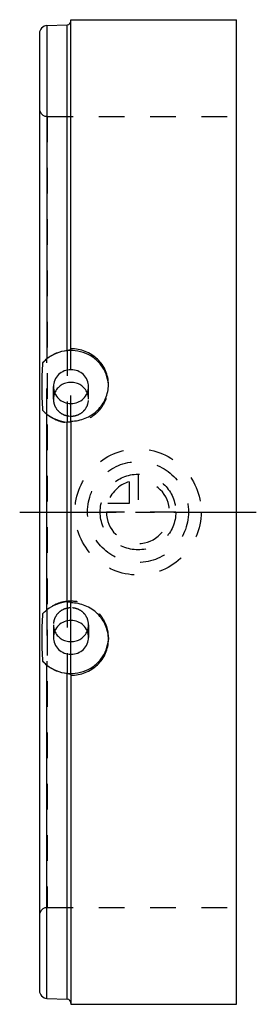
# Model space of a CAD drawing. Header units: millimetres. Extents: x 470 to 530, y 375 to 625.
import ezdxf

# ---------------------------------------------------------------- set-up
doc = ezdxf.new("R2010")
doc.units = ezdxf.units.MM
doc.header["$LTSCALE"] = 65.185185
doc.linetypes.add('CENTER', pattern=[0.6, 0.375, -0.075, 0.075, -0.075])
doc.linetypes.add('HIDDEN', pattern=[0.2, 0.1, -0.1])
for name, color, linetype in [('ACHSEN_S', 7, 'CONTINUOUS'), ('KOERPER', 7, 'CONTINUOUS'), ('KONST.EL_MIT_GEO', 7, 'CONTINUOUS'), ('KURVEN', 7, 'CONTINUOUS')]:
    doc.layers.add(name, color=color, linetype=linetype)

msp = doc.modelspace()

# ---------------------------------------------------------------- linework, layer by layer
at = {"layer": 'ACHSEN_S', "color": 2, "linetype": 'CENTER'}
msp.add_line((470, 500), (530, 500), dxfattribs=at)
at = {"layer": 'KOERPER', "color": 7, "linetype": 'Continuous'}
for p, q in [((483, 625), (525, 625)), ((525, 375), (525, 625)), ((483, 375), (525, 375))]:
    msp.add_line(p, q, dxfattribs=at)
at = {"layer": 'KOERPER', "color": 2, "linetype": 'CENTER'}
msp.add_line((483, 463.17), (483, 476.37), dxfattribs=at)
at = {"layer": 'KOERPER', "color": 8, "linetype": 'HIDDEN'}
for p, q in [((478.55, 471.37), (478.55, 468.17)), ((487.45, 471.37), (487.45, 468.17))]:
    msp.add_line(p, q, dxfattribs=at)
for centre, start, end in [((482.73, 471.38), 180.0355, 202.6493), ((483.27, 471.38), 337.3507, 359.9645)]:
    msp.add_arc(centre, 4.18, start, end, dxfattribs=at)
for points, knots in [([(483, 475.67), (482.42, 475.67), (481.26, 475.45), (479.78, 474.5), (478.78, 473.07), (478.55, 471.93), (478.55, 471.37)], [0, 0, 0, 0, 0.253989, 0.505661, 0.754016, 1, 1, 1, 1]), ([(487.45, 471.37), (487.45, 471.93), (487.22, 473.07), (486.22, 474.5), (484.74, 475.45), (483.58, 475.67), (483, 475.67)], [0, 0, 0, 0, 0.245984, 0.494339, 0.746011, 1, 1, 1, 1])]:
    msp.add_open_spline(points, degree=3, knots=knots, dxfattribs=at)
at = {"layer": 'KOERPER', "color": 7, "linetype": 'Continuous'}
for points, knots in [([(483, 472.46), (482.42, 472.46), (481.26, 472.24), (479.78, 471.29), (478.78, 469.86), (478.55, 468.73), (478.55, 468.17)], [0, 0, 0, 0, 0.253988, 0.505661, 0.754016, 1, 1, 1, 1]), ([(487.45, 468.17), (487.45, 468.73), (487.22, 469.86), (486.22, 471.29), (484.74, 472.24), (483.58, 472.46), (483, 472.46)], [0, 0, 0, 0, 0.245984, 0.494339, 0.746012, 1, 1, 1, 1]), ([(478.55, 468.17), (478.55, 467.61), (478.78, 466.47), (479.78, 465.04), (481.26, 464.09), (482.42, 463.87), (483, 463.87)], [0, 0, 0, 0, 0.245984, 0.494339, 0.746012, 1, 1, 1, 1]), ([(478.87, 469.77), (479.04, 469.37), (479.49, 468.63), (480.48, 467.76), (481.68, 467.2), (482.56, 467.08), (483, 467.08)], [0, 0, 0, 0, 0.246632, 0.495739, 0.747166, 1, 1, 1, 1]), ([(483, 467.08), (483.44, 467.08), (484.32, 467.2), (485.52, 467.76), (486.51, 468.63), (486.96, 469.37), (487.13, 469.77)], [0, 0, 0, 0, 0.252834, 0.504261, 0.753368, 1, 1, 1, 1]), ([(483, 463.87), (483.58, 463.87), (484.74, 464.09), (486.22, 465.04), (487.22, 466.47), (487.45, 467.61), (487.45, 468.17)], [0, 0, 0, 0, 0.253988, 0.505661, 0.754016, 1, 1, 1, 1])]:
    msp.add_open_spline(points, degree=3, knots=knots, dxfattribs=at)
at = {"layer": 'KONST.EL_MIT_GEO', "color": 7, "linetype": 'Continuous'}
for p, q in [((476.91, 623.5), (482.04, 623.72)), ((476.91, 623.5), (476.91, 538.95)), ((482.04, 541.06), (482.04, 623.72)), ((483, 541.36), (483, 625)), ((475, 621.5), (475, 378.5)), ((476.91, 475.14), (476.91, 524.86)), ((482.04, 477.2), (482.04, 522.8)), ((483, 523.08), (483, 476.92)), ((476.91, 376.5), (476.91, 461.05)), ((482.04, 376.28), (482.04, 458.94)), ((483, 458.64), (483, 375)), ((476.91, 376.5), (482.04, 376.28))]:
    msp.add_line(p, q, dxfattribs=at)
at = {"layer": 'KONST.EL_MIT_GEO', "color": 8, "linetype": 'HIDDEN'}
for p, q in [((477, 600.45), (477, 399.55)), ((477, 600.45), (525, 600.45)), ((525, 399.55), (525, 600.45)), ((482.04, 541.06), (482.04, 522.8)), ((483, 523.08), (483, 541.36)), ((476.91, 524.86), (476.91, 538.95)), ((478.55, 528.63), (478.55, 531.83)), ((487.45, 528.63), (487.45, 531.83)), ((492.5, 531.83), (492.5, 532.35)), ((476.91, 475.14), (476.91, 461.05)), ((482.04, 477.2), (482.04, 458.94)), ((483, 458.64), (483, 476.92)), ((492.5, 468.17), (492.5, 467.65)), ((477, 399.55), (525, 399.55))]:
    msp.add_line(p, q, dxfattribs=at)
at = {"layer": 'KONST.EL_MIT_GEO', "color": 7, "linetype": 'Continuous'}
for centre, radius, start, end in [((477, 621.5), 2, 92.5, 180), ((482, 624.72), 1, 272.5, 360), ((483.63, 531.83), 8.87, 2.9871, 3.3408), ((488.81, 539.62), 18.96, 227.0174, 231.1258), ((482.87, 532.26), 9.5, 231.1497, 265.014), ((482.87, 467.74), 9.5, 94.986, 128.8503), ((483.63, 468.17), 8.87, 356.6592, 357.0159), ((477, 378.5), 2, 180, 267.5), ((482, 375.28), 1, 0, 87.5)]:
    msp.add_arc(centre, radius, start, end, dxfattribs=at)
at = {"layer": 'KONST.EL_MIT_GEO', "color": 8, "linetype": 'HIDDEN'}
for centre, radius, start, end in [((477, 602.45), 2, 180, 270), ((482.73, 528.62), 4.18, 157.3507, 179.9645), ((483.27, 528.62), 4.18, 0.0355, 22.6493), ((483.63, 531.83), 8.87, 1.4903, 2.9872), ((483.65, 531.83), 8.85, 0.0002, 1.4903), ((483.63, 468.17), 8.87, 357.0158, 358.5092), ((483.65, 468.17), 8.85, 358.5092, 359.9998), ((477, 397.55), 2, 90, 180)]:
    msp.add_arc(centre, radius, start, end, dxfattribs=at)
at = {"layer": 'KONST.EL_MIT_GEO', "color": 7, "linetype": 'Continuous'}
for points, knots in [([(492.48, 532.35), (492.43, 533.25), (492.05, 535.05), (490.69, 537.45), (488.66, 539.37), (486.15, 540.63), (483.37, 541.14), (480.56, 540.84), (477.96, 539.77), (476.51, 538.59), (475.89, 537.92)], [0, 0, 0, 0, 0.1225, 0.245822, 0.370356, 0.496078, 0.622567, 0.749153, 0.875132, 1, 1, 1, 1]), ([(476.91, 538.95), (477.64, 539.54), (479.27, 540.5), (481.11, 540.96), (482.04, 541.06)], [0, 0, 0, 0, 0.498035, 1, 1, 1, 1]), ([(482.04, 541.06), (482.17, 541.07), (482.4, 541.1), (482.66, 541.16), (482.83, 541.22), (482.93, 541.26), (483, 541.32), (483, 541.36)], [0, 0, 0, 0, 0.360058, 0.667412, 0.788381, 0.883422, 1, 1, 1, 1]), ([(492.5, 532.35), (492.5, 532.95), (492.38, 534.15), (491.83, 535.88), (490.95, 537.46), (489.36, 539.3), (486.71, 540.98), (484.23, 541.44), (483, 541.44)], [0, 0, 0, 0, 0.123462, 0.24681, 0.370487, 0.494908, 0.745711, 1, 1, 1, 1]), ([(475.89, 525.75), (475.81, 526.76), (475.71, 528.79), (475.66, 531.83), (475.71, 534.88), (475.81, 536.91), (475.89, 537.92)], [0, 0, 0, 0, 0.250007, 0.5, 0.749993, 1, 1, 1, 1]), ([(475.89, 537.92), (475.96, 538.01), (476.28, 538.38), (476.63, 538.72), (476.91, 538.95)], [0, 0, 0, 0, 0.248921, 1, 1, 1, 1]), ([(483, 536.13), (482.42, 536.13), (481.26, 535.91), (479.78, 534.96), (478.78, 533.53), (478.55, 532.39), (478.55, 531.83)], [0, 0, 0, 0, 0.253988, 0.505661, 0.754016, 1, 1, 1, 1]), ([(487.45, 531.83), (487.45, 532.39), (487.22, 533.53), (486.22, 534.96), (484.74, 535.91), (483.58, 536.13), (483, 536.13)], [0, 0, 0, 0, 0.245984, 0.494339, 0.746012, 1, 1, 1, 1]), ([(483, 532.92), (482.56, 532.92), (481.68, 532.8), (480.48, 532.24), (479.49, 531.37), (479.04, 530.63), (478.87, 530.23)], [0, 0, 0, 0, 0.252834, 0.504261, 0.753368, 1, 1, 1, 1]), ([(487.13, 530.23), (486.96, 530.63), (486.51, 531.37), (485.52, 532.24), (484.32, 532.8), (483.44, 532.92), (483, 532.92)], [0, 0, 0, 0, 0.246632, 0.495739, 0.747166, 1, 1, 1, 1]), ([(478.55, 531.83), (478.55, 531.27), (478.78, 530.14), (479.78, 528.71), (481.26, 527.76), (482.42, 527.54), (483, 527.54)], [0, 0, 0, 0, 0.245984, 0.494339, 0.746012, 1, 1, 1, 1]), ([(483, 523.08), (484.24, 523.08), (486.72, 523.57), (489.36, 525.3), (490.95, 527.19), (491.83, 528.8), (492.38, 530.54), (492.5, 531.75), (492.5, 532.35)], [0, 0, 0, 0, 0.25254, 0.503716, 0.628966, 0.75343, 0.877076, 1, 1, 1, 1]), ([(483, 527.54), (483.58, 527.54), (484.74, 527.76), (486.22, 528.71), (487.22, 530.14), (487.45, 531.27), (487.45, 531.83)], [0, 0, 0, 0, 0.253988, 0.505661, 0.754016, 1, 1, 1, 1]), ([(482.91, 522.9), (482.86, 522.88), (482.74, 522.84), (482.46, 522.78), (482.21, 522.78), (482.04, 522.8)], [0, 0, 0, 0, 0.180104, 0.416634, 1, 1, 1, 1]), ([(482.99, 522.97), (482.99, 522.97), (482.96, 522.94), (482.93, 522.91), (482.91, 522.9)], [0, 0, 0, 0, 0.205429, 1, 1, 1, 1]), ([(475.89, 474.25), (475.96, 474.32), (476.3, 474.63), (476.64, 474.92), (476.91, 475.14)], [0, 0, 0, 0, 0.233894, 1, 1, 1, 1]), ([(482.04, 477.2), (482.17, 477.21), (482.39, 477.22), (482.66, 477.19), (482.83, 477.13), (482.93, 477.09), (483, 477.03), (483, 476.99)], [0, 0, 0, 0, 0.360651, 0.666625, 0.787339, 0.882535, 1, 1, 1, 1]), ([(492.5, 467.65), (492.5, 468.25), (492.38, 469.46), (491.83, 471.2), (490.95, 472.81), (489.36, 474.7), (486.72, 476.43), (484.24, 476.92), (483, 476.92)], [0, 0, 0, 0, 0.122924, 0.24657, 0.371034, 0.496284, 0.74746, 1, 1, 1, 1]), ([(475.89, 462.08), (475.81, 463.09), (475.71, 465.12), (475.66, 468.17), (475.71, 471.21), (475.81, 473.24), (475.89, 474.25)], [0, 0, 0, 0, 0.250007, 0.5, 0.749993, 1, 1, 1, 1]), ([(475.89, 462.08), (476.51, 461.41), (477.96, 460.23), (480.56, 459.16), (483.37, 458.86), (486.15, 459.37), (488.66, 460.63), (490.69, 462.55), (492.05, 464.95), (492.43, 466.75), (492.48, 467.65)], [0, 0, 0, 0, 0.124868, 0.250847, 0.377433, 0.503922, 0.629644, 0.754178, 0.8775, 1, 1, 1, 1]), ([(483, 458.56), (484.23, 458.56), (486.71, 459.02), (489.36, 460.7), (490.95, 462.54), (491.83, 464.12), (492.38, 465.85), (492.5, 467.05), (492.5, 467.65)], [0, 0, 0, 0, 0.254289, 0.505092, 0.629513, 0.75319, 0.876538, 1, 1, 1, 1]), ([(476.91, 461.05), (476.63, 461.28), (476.28, 461.62), (475.96, 461.99), (475.89, 462.08)], [0, 0, 0, 0, 0.751079, 1, 1, 1, 1]), ([(482.04, 458.94), (481.11, 459.04), (479.27, 459.5), (477.64, 460.46), (476.91, 461.05)], [0, 0, 0, 0, 0.501965, 1, 1, 1, 1]), ([(482.91, 458.75), (482.86, 458.77), (482.74, 458.82), (482.46, 458.89), (482.22, 458.92), (482.04, 458.94)], [0, 0, 0, 0, 0.179962, 0.417108, 1, 1, 1, 1]), ([(482.99, 458.68), (482.99, 458.68), (482.96, 458.71), (482.93, 458.73), (482.91, 458.75)], [0, 0, 0, 0, 0.204772, 1, 1, 1, 1])]:
    msp.add_open_spline(points, degree=3, knots=knots, dxfattribs=at)
at = {"layer": 'KONST.EL_MIT_GEO', "color": 8, "linetype": 'HIDDEN'}
for points, knots in [([(475.89, 525.75), (476.52, 525.06), (478.02, 523.86), (480.69, 522.79), (483.58, 522.53), (486.41, 523.12), (488.94, 524.49), (490.93, 526.53), (492.21, 529.05), (492.5, 530.91), (492.5, 531.83)], [0, 0, 0, 0, 0.124946, 0.25102, 0.377684, 0.504197, 0.629868, 0.754298, 0.877519, 1, 1, 1, 1]), ([(478.55, 528.63), (478.55, 528.07), (478.78, 526.93), (479.78, 525.5), (481.26, 524.55), (482.42, 524.33), (483, 524.33)], [0, 0, 0, 0, 0.245984, 0.494339, 0.746011, 1, 1, 1, 1]), ([(483, 524.33), (483.58, 524.33), (484.74, 524.55), (486.22, 525.5), (487.22, 526.93), (487.45, 528.07), (487.45, 528.63)], [0, 0, 0, 0, 0.253989, 0.505661, 0.754016, 1, 1, 1, 1]), ([(492.5, 468.17), (492.5, 469.09), (492.21, 470.95), (490.93, 473.47), (488.94, 475.51), (486.41, 476.88), (483.58, 477.47), (480.69, 477.21), (478.02, 476.14), (476.52, 474.94), (475.89, 474.25)], [0, 0, 0, 0, 0.122481, 0.245702, 0.370132, 0.495803, 0.622316, 0.74898, 0.875054, 1, 1, 1, 1])]:
    msp.add_open_spline(points, degree=3, knots=knots, dxfattribs=at)
msp.add_open_spline([(483, 523.01), (483, 523), (483, 522.98), (482.99, 522.97)], degree=3, dxfattribs=at)
at = {"layer": 'KONST.EL_MIT_GEO', "color": 7, "linetype": 'Continuous'}
msp.add_open_spline([(483, 458.64), (483, 458.65), (483, 458.66), (482.99, 458.68)], degree=3, dxfattribs=at)
at = {"layer": 'KURVEN', "color": 8, "linetype": 'HIDDEN'}
for p, q in [((497.8, 507.69), (497.8, 502.2)), ((500, 509.6), (500, 500)), ((509.6, 500), (492, 500)), ((497.8, 502.2), (492.31, 502.2))]:
    msp.add_line(p, q, dxfattribs=at)
for radius in [16, 12.8, 9.6]:
    msp.add_circle((500, 500), radius, dxfattribs=at)
for start, end in [(180, 90), (105.962, 164.038)]:
    msp.add_arc((500, 500), 8, start, end, dxfattribs=at)

doc.saveas('drawing.dxf')
